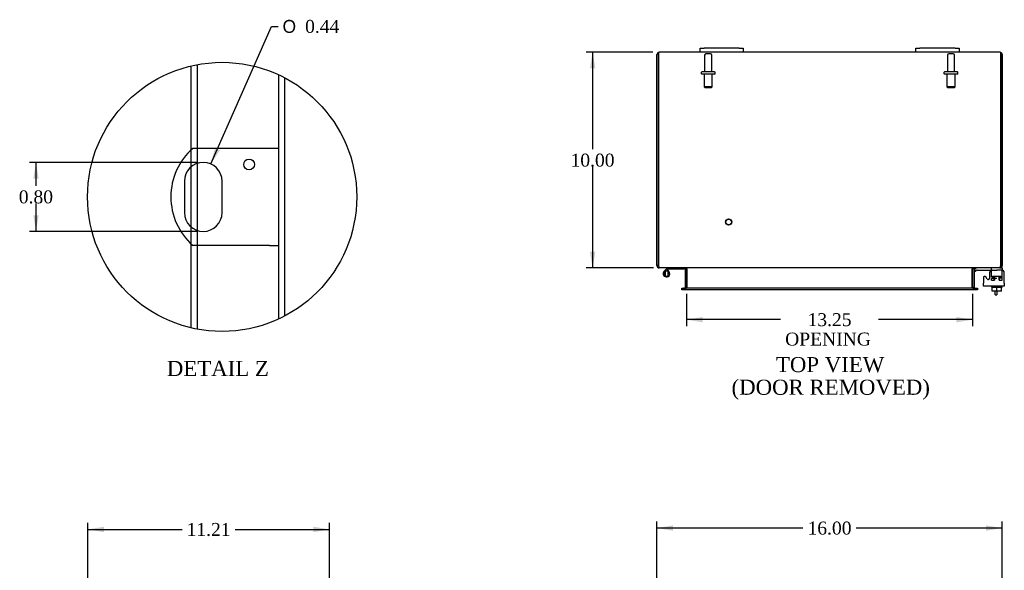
# Model space of a CAD drawing. Header units: inches. Extents: x 4 to 119, y 3 to 79.
# Tile 4 of 8: x 5 to 50, y 51 to 76. Entities that reach past the tile are written whole.
import ezdxf
from ezdxf.enums import TextEntityAlignment as Align

# ---------------------------------------------------------------- set-up
doc = ezdxf.new("R2010")
doc.units = ezdxf.units.IN
doc.header["$MEASUREMENT"] = 0
doc.layers.get('0').update_dxf_attribs({"linetype": 'CONTINUOUS'})
for name, color, linetype in [('COM40153-1', 7, 'CONTINUOUS'), ('COM42667', 7, 'CONTINUOUS'), ('COM42780', 7, 'CONTINUOUS'), ('COM48451', 7, 'CONTINUOUS'), ('DEFAULT', 7, 'CONTINUOUS'), ('FET07710', 7, 'CONTINUOUS'), ('HNG10620-16B', 7, 'CONTINUOUS'), ('HNG10620-16P', 7, 'CONTINUOUS'), ('SCC19011', 7, 'CONTINUOUS'), ('STD21878', 7, 'CONTINUOUS'), ('STD26094', 7, 'CONTINUOUS'), ('WAF25035', 7, 'CONTINUOUS')]:
    doc.layers.add(name, color=color, linetype=linetype)
doc.styles.add('SEACAD_SOLID_EDGE_ANSI1_SY', font='txt')
doc.styles.add('SEACAD_TIMES_NEW_ROMAN', font='times.ttf')

# ---------------------------------------------------------------- blocks, each defined once
blk = doc.blocks.new('GDIMGGROUP')
at = {"layer": 'DEFAULT', "linetype": 'Continuous'}
for points in [[(35.148, 52.951), (34.398, 52.826), (35.148, 52.701)], [(49.648, 52.951), (49.648, 52.701), (50.398, 52.826)]]:
    blk.add_hatch(color=136, dxfattribs=at).paths.add_polyline_path(points)
at = {"layer": 'DEFAULT', "color": 136, "linetype": 'Continuous'}
for p, q in [((34.398, 49.233), (34.398, 53.126)), ((50.398, 49.233), (50.398, 53.126)), ((41.165, 52.826), (34.398, 52.826)), ((50.398, 52.826), (43.632, 52.826))]:
    blk.add_line(p, q, dxfattribs=at)
at = {"layer": 'DEFAULT', "color": 136, "linetype": 'Continuous', "style": 'SEACAD_TIMES_NEW_ROMAN'}
blk.add_text('16.00', height=0.6, dxfattribs=at).set_placement((41.375, 53.126), align=Align.TOP_LEFT)
blk = doc.blocks.new('GDIMGGROUP4')
at = {"layer": 'DEFAULT', "linetype": 'Continuous'}
for points in [[(31.292, 74.133), (31.542, 74.133), (31.417, 74.883)], [(31.292, 65.633), (31.417, 64.883), (31.542, 65.633)]]:
    blk.add_hatch(color=136, dxfattribs=at).paths.add_polyline_path(points)
at = {"layer": 'DEFAULT', "color": 136, "linetype": 'Continuous'}
for p, q in [((34.206, 74.883), (31.117, 74.883)), ((31.417, 74.883), (31.417, 70.393)), ((31.417, 69.583), (31.417, 64.883)), ((34.232, 64.883), (31.117, 64.883))]:
    blk.add_line(p, q, dxfattribs=at)
at = {"layer": 'DEFAULT', "color": 136, "linetype": 'Continuous', "style": 'SEACAD_TIMES_NEW_ROMAN'}
blk.add_text('10.00', height=0.6, dxfattribs=at).set_placement((30.393, 70.183), align=Align.TOP_LEFT)
blk = doc.blocks.new('GDIMGGROUP5')
at = {"layer": 'DEFAULT', "linetype": 'Continuous'}
for points in [[(8.768, 52.888), (8.018, 52.763), (8.768, 52.638)], [(18.478, 52.888), (18.478, 52.638), (19.228, 52.763)]]:
    blk.add_hatch(color=136, dxfattribs=at).paths.add_polyline_path(points)
at = {"layer": 'DEFAULT', "color": 136, "linetype": 'Continuous'}
for p, q in [((8.018, 49.197), (8.018, 53.063)), ((19.228, 48.3), (19.228, 53.063)), ((8.018, 52.763), (12.39, 52.763)), ((14.857, 52.763), (19.228, 52.763))]:
    blk.add_line(p, q, dxfattribs=at)
at = {"layer": 'DEFAULT', "color": 136, "linetype": 'Continuous', "style": 'SEACAD_TIMES_NEW_ROMAN'}
blk.add_text('11.21', height=0.6, dxfattribs=at).set_placement((12.6, 53.063), align=Align.TOP_LEFT)
blk = doc.blocks.new('GDIMGGROUP18')
at = {"layer": 'DEFAULT', "linetype": 'Continuous'}
for points in [[(36.523, 62.362), (36.523, 62.612), (35.773, 62.487)], [(48.273, 62.362), (49.023, 62.487), (48.273, 62.612)]]:
    blk.add_hatch(color=136, dxfattribs=at).paths.add_polyline_path(points)
at = {"layer": 'DEFAULT', "color": 136, "linetype": 'Continuous'}
for p, q in [((35.773, 63.678), (35.773, 62.187)), ((49.023, 63.678), (49.023, 62.187)), ((40.127, 62.487), (35.773, 62.487)), ((49.023, 62.487), (44.67, 62.487))]:
    blk.add_line(p, q, dxfattribs=at)
at = {"layer": 'DEFAULT', "color": 136, "linetype": 'Continuous', "style": 'SEACAD_TIMES_NEW_ROMAN'}
for s, p in [('13.25', (41.375, 62.787)), ('OPENING ', (40.337, 61.887))]:
    blk.add_text(s, height=0.6, dxfattribs=at).set_placement(p, align=Align.TOP_LEFT)
blk = doc.blocks.new('GDIMGGROUP27')
at = {"layer": 'DEFAULT', "linetype": 'Continuous'}
for points in [[(5.497, 69.029), (5.747, 69.029), (5.622, 69.779)], [(5.497, 67.329), (5.622, 66.579), (5.747, 67.329)]]:
    blk.add_hatch(color=136, dxfattribs=at).paths.add_polyline_path(points)
at = {"layer": 'DEFAULT', "color": 136, "linetype": 'Continuous'}
for p, q in [((13.073, 69.779), (5.322, 69.779)), ((5.622, 69.779), (5.622, 68.689)), ((5.622, 67.879), (5.622, 66.579)), ((13.073, 66.579), (5.322, 66.579))]:
    blk.add_line(p, q, dxfattribs=at)
at = {"layer": 'DEFAULT', "color": 136, "linetype": 'Continuous', "style": 'SEACAD_TIMES_NEW_ROMAN'}
blk.add_text('0.80', height=0.6, dxfattribs=at).set_placement((4.826, 68.479), align=Align.TOP_LEFT)
blk = doc.blocks.new('GDIMGGROUP28')
at = {"layer": 'DEFAULT', "linetype": 'Continuous'}
blk.add_hatch(color=136, dxfattribs=at).paths.add_polyline_path([(13.914, 70.442), (13.725, 69.705), (14.142, 70.341)])
at = {"layer": 'DEFAULT', "color": 136, "linetype": 'Continuous'}
for p, q in [((13.725, 69.705), (16.539, 76.082)), ((16.539, 76.082), (16.839, 76.082))]:
    blk.add_line(p, q, dxfattribs=at)
for s, style, p in [('O', 'SEACAD_SOLID_EDGE_ANSI1_SY', (17.049, 76.382)), ('0.44', 'SEACAD_TIMES_NEW_ROMAN', (18.093, 76.382))]:
    blk.add_text(s, height=0.6, dxfattribs=dict(at, style=style)).set_placement(p, align=Align.TOP_LEFT)

msp = doc.modelspace()

# ---------------------------------------------------------------- linework, layer by layer
at = {"color": 7}
msp.add_circle((14.247, 68.179), 6.238, dxfattribs=at)
at = {"layer": 'COM40153-1', "color": 7}
for p, q in [((16.44, 70.429), (12.888, 70.429)), ((16.872, 70.429), (16.44, 70.429)), ((12.499, 68.905), (12.499, 67.453)), ((14.247, 67.453), (14.247, 68.905)), ((16.44, 65.929), (12.888, 65.929)), ((16.44, 65.929), (16.872, 65.929)), ((50.076, 63.633), (50.076, 63.812)), ((50.076, 63.633), (50.148, 63.633)), ((50.148, 63.812), (50.148, 63.633))]:
    msp.add_line(p, q, dxfattribs=at)
msp.add_circle((15.497, 69.681), 0.25, dxfattribs=at)
for centre, radius, start, end in [((14.872, 68.179), 3, 131.4096, 228.5904), ((13.373, 68.905), 0.874, 0, 180), ((13.373, 67.453), 0.874, 180, 0)]:
    msp.add_arc(centre, radius, start, end, dxfattribs=at)
at = {"layer": 'COM42667', "color": 7}
for p, q in [((49.524, 64.436), (49.524, 64.181)), ((49.697, 64.371), (49.634, 64.469)), ((49.808, 64.663), (49.808, 64.404)), ((50.494, 64.181), (50.494, 64.663)), ((49.524, 64.038), (49.524, 64.181)), ((50.494, 64.038), (49.524, 64.038)), ((50.494, 64.181), (50.494, 64.038))]:
    msp.add_line(p, q, dxfattribs=at)
for centre, radius, start, end in [((49.584, 64.436), 0.06, 32.8455, 180), ((49.748, 64.404), 0.06, 212.8455, 0), ((49.933, 64.663), 0.125, 90, 180), ((50.369, 64.663), 0.125, 0, 90)]:
    msp.add_arc(centre, radius, start, end, dxfattribs=at)
at = {"layer": 'COM42780', "color": 7}
for p, q in [((49.095, 64.791), (49.146, 64.841)), ((49.095, 64.791), (49.162, 64.724)), ((49.895, 64.743), (49.895, 64.868)), ((50.29, 64.883), (50.395, 64.883)), ((50.395, 64.883), (50.395, 64.788)), ((49.162, 64.724), (49.213, 64.774)), ((49.247, 64.788), (50.145, 64.788)), ((49.28, 64.789), (49.28, 64.788)), ((49.28, 64.789), (49.34, 64.789)), ((49.34, 64.789), (49.34, 64.788)), ((49.34, 64.789), (49.368, 64.789)), ((49.368, 64.789), (49.368, 64.788)), ((49.368, 64.789), (49.53, 64.789)), ((49.481, 64.789), (49.481, 64.788)), ((49.53, 64.789), (49.53, 64.788)), ((49.895, 64.406), (50.145, 64.406)), ((49.895, 64.311), (49.895, 64.397)), ((49.95, 64.501), (50.34, 64.501)), ((49.95, 64.501), (49.95, 64.406)), ((50.02, 64.311), (50.02, 64.501)), ((50.039, 64.501), (50.039, 64.311)), ((50.395, 64.788), (50.145, 64.788)), ((50.252, 64.311), (50.252, 64.501)), ((50.27, 64.311), (50.27, 64.501)), ((50.31, 64.406), (50.34, 64.406)), ((50.34, 64.406), (50.34, 64.501)), ((50.395, 64.741), (50.395, 64.788)), ((50.395, 64.785), (50.395, 64.788)), ((50.395, 64.452), (50.395, 64.741)), ((50.395, 64.311), (50.395, 64.452)), ((49.895, 64.311), (50.039, 64.311)), ((50.252, 64.311), (50.395, 64.311))]:
    msp.add_line(p, q, dxfattribs=at)
for radius in [0.143, 0.048]:
    msp.add_arc((49.247, 64.74), radius, 90, 135, dxfattribs=at)
msp.add_ellipse((49.645, 63.783), major_axis=(0, 14.322), ratio=0.017455, start_param=-1.524085, end_param=-1.503851, dxfattribs=at)
msp.add_open_spline([(49.892, 64.78), (49.892, 64.782), (49.891, 64.783), (49.89, 64.787), (49.888, 64.788), (49.886, 64.788)], degree=3, knots=[0.6179659, 0.6179659, 0.6179659, 0.6179659, 0.75, 0.75, 1, 1, 1, 1], dxfattribs=at)
at = {"layer": 'COM48451', "color": 7}
for p, q in [((34.47, 74.775), (34.47, 74.877)), ((34.47, 74.877), (34.47, 74.775)), ((36.398, 74.883), (34.506, 74.883)), ((46.398, 74.883), (38.398, 74.883)), ((50.29, 74.883), (48.398, 74.883)), ((50.326, 74.775), (50.326, 74.877)), ((50.326, 74.877), (50.326, 74.775)), ((34.398, 64.991), (34.398, 74.775)), ((34.47, 74.775), (34.47, 64.991)), ((34.47, 64.991), (34.47, 74.775)), ((50.326, 64.991), (50.326, 74.775)), ((50.326, 74.775), (50.326, 64.991)), ((50.398, 74.775), (50.398, 64.991)), ((12.82, 70.368), (12.82, 74.252)), ((13.108, 70.429), (13.108, 74.313)), ((16.872, 62.52), (16.872, 73.838)), ((17.16, 62.663), (17.16, 73.695)), ((12.82, 69.583), (12.82, 70.368)), ((13.108, 69.738), (13.108, 70.429)), ((12.82, 66.776), (12.82, 69.583)), ((13.108, 66.62), (13.108, 69.738)), ((12.82, 65.991), (12.82, 66.776)), ((13.108, 65.929), (13.108, 66.62)), ((12.82, 62.106), (12.82, 65.991)), ((13.108, 62.046), (13.108, 65.929)), ((34.47, 64.991), (34.398, 64.991)), ((34.506, 64.907), (34.506, 64.883)), ((34.53, 64.883), (34.506, 64.883)), ((50.264, 64.883), (34.532, 64.883)), ((35.701, 64.847), (35.701, 63.978)), ((35.701, 64.847), (35.773, 64.847)), ((35.773, 64.847), (35.773, 63.978)), ((35.787, 64.847), (35.787, 63.978)), ((49.01, 63.978), (49.01, 64.847)), ((49.095, 64.847), (49.023, 64.847)), ((49.023, 64.847), (49.023, 63.978)), ((49.095, 64.847), (49.095, 63.978)), ((50.29, 64.883), (50.266, 64.883)), ((50.29, 64.907), (50.29, 64.883)), ((50.326, 64.991), (50.398, 64.991)), ((35.543, 63.87), (35.543, 63.942)), ((35.543, 63.942), (35.619, 63.942)), ((35.627, 63.942), (35.619, 63.942)), ((35.627, 63.942), (35.672, 63.942)), ((35.627, 63.942), (35.627, 63.87)), ((49.125, 63.942), (35.672, 63.942)), ((35.701, 63.978), (35.773, 63.978)), ((49.095, 63.978), (49.023, 63.978)), ((49.125, 63.942), (49.17, 63.942)), ((49.17, 63.942), (49.177, 63.942)), ((49.17, 63.87), (49.17, 63.942)), ((49.177, 63.942), (49.253, 63.942)), ((49.253, 63.942), (49.253, 63.87)), ((35.619, 63.87), (35.543, 63.87)), ((35.627, 63.87), (35.619, 63.87)), ((35.672, 63.87), (35.627, 63.87)), ((49.125, 63.87), (35.672, 63.87)), ((49.17, 63.87), (49.125, 63.87)), ((49.17, 63.87), (49.177, 63.87)), ((49.253, 63.87), (49.177, 63.87))]:
    msp.add_line(p, q, dxfattribs=at)
for centre, radius, start, end in [((34.506, 74.775), 0.108, 109.4712, 180), ((34.506, 74.775), 0.108, 90, 109.4712), ((50.29, 74.775), 0.108, 70.5288, 90), ((50.29, 74.775), 0.108, 0, 70.5288), ((34.506, 64.991), 0.108, 180, 270), ((34.506, 64.991), 0.036, 180, 218.7233), ((35.665, 64.847), 0.036, 0, 90), ((35.665, 64.847), 0.108, 0, 10.3965), ((49.131, 64.847), 0.108, 169.6031, 180), ((49.131, 64.847), 0.036, 90, 180), ((50.29, 64.991), 0.108, 270, 360), ((50.29, 64.991), 0.036, 321.2767, 360), ((35.665, 63.978), 0.036, 270, 0), ((35.665, 63.978), 0.108, 349.6015, 0), ((49.131, 63.978), 0.108, 180, 190.3994), ((49.131, 63.978), 0.036, 180, 270)]:
    msp.add_arc(centre, radius, start, end, dxfattribs=at)
for centre, start_param, end_param in [((34.506, 74.775), 3.141593, 3.48143), ((50.29, 74.775), 2.801756, 3.141593)]:
    msp.add_ellipse(centre, major_axis=(0, -0.108), ratio=0.997813, start_param=start_param, end_param=end_param, dxfattribs=at)
for points, knots in [([(34.532, 64.883), (34.527, 64.883), (34.522, 64.886), (34.511, 64.897), (34.506, 64.905), (34.496, 64.925), (34.491, 64.937), (34.481, 64.963), (34.475, 64.977), (34.47, 64.991)], [0, 0, 0, 0, 0.25, 0.25, 0.5, 0.5, 0.75, 0.75, 1, 1, 1, 1]), ([(35.787, 64.847), (35.787, 64.849), (35.786, 64.851), (35.785, 64.854), (35.783, 64.856), (35.779, 64.861), (35.776, 64.863), (35.768, 64.868), (35.763, 64.87), (35.754, 64.873), (35.749, 64.875), (35.735, 64.879), (35.724, 64.88), (35.704, 64.883), (35.694, 64.883), (35.683, 64.883)], [0, 0, 0, 0, 0.0625, 0.0625, 0.125, 0.125, 0.25, 0.25, 0.375, 0.375, 0.5, 0.5, 0.75, 0.75, 1, 1, 1, 1]), ([(49.113, 64.883), (49.103, 64.883), (49.093, 64.883), (49.072, 64.88), (49.062, 64.879), (49.047, 64.875), (49.042, 64.873), (49.033, 64.87), (49.029, 64.868), (49.021, 64.863), (49.017, 64.861), (49.013, 64.856), (49.012, 64.854), (49.01, 64.851), (49.01, 64.849), (49.01, 64.847)], [0, 0, 0, 0, 0.25, 0.25, 0.5, 0.5, 0.625, 0.625, 0.75, 0.75, 0.875, 0.875, 0.9375, 0.9375, 1, 1, 1, 1]), ([(50.326, 64.991), (50.321, 64.977), (50.316, 64.963), (50.306, 64.937), (50.3, 64.925), (50.29, 64.905), (50.285, 64.897), (50.275, 64.886), (50.27, 64.883), (50.264, 64.883)], [0, 0, 0, 0, 0.25, 0.25, 0.5, 0.5, 0.75, 0.75, 1, 1, 1, 1]), ([(35.683, 63.942), (35.694, 63.942), (35.704, 63.943), (35.724, 63.945), (35.735, 63.947), (35.749, 63.95), (35.754, 63.952), (35.763, 63.955), (35.768, 63.957), (35.776, 63.962), (35.779, 63.964), (35.783, 63.969), (35.785, 63.971), (35.786, 63.974), (35.786, 63.976), (35.787, 63.978)], [0, 0, 0, 0, 0.25, 0.25, 0.5, 0.5, 0.625, 0.625, 0.75, 0.75, 0.875, 0.875, 0.9375, 0.9375, 1, 1, 1, 1]), ([(49.01, 63.978), (49.01, 63.976), (49.01, 63.974), (49.012, 63.971), (49.013, 63.969), (49.017, 63.964), (49.021, 63.962), (49.029, 63.957), (49.033, 63.955), (49.042, 63.952), (49.047, 63.95), (49.062, 63.947), (49.072, 63.945), (49.093, 63.943), (49.103, 63.942), (49.113, 63.942)], [0, 0, 0, 0, 0.0625, 0.0625, 0.125, 0.125, 0.25, 0.25, 0.375, 0.375, 0.5, 0.5, 0.75, 0.75, 1, 1, 1, 1])]:
    msp.add_open_spline(points, degree=3, knots=knots, dxfattribs=at)
at = {"layer": 'FET07710', "color": 7}
for p, q in [((36.398, 75.07), (36.586, 75.07)), ((36.398, 74.883), (36.398, 75.07)), ((36.586, 74.883), (36.398, 74.883)), ((38.211, 75.07), (36.586, 75.07)), ((38.211, 74.883), (36.586, 74.883)), ((38.211, 75.07), (38.398, 75.07)), ((38.398, 74.883), (38.211, 74.883)), ((38.398, 75.07), (38.398, 74.883)), ((46.398, 75.07), (46.586, 75.07)), ((46.398, 74.883), (46.398, 75.07)), ((46.586, 74.883), (46.398, 74.883)), ((48.211, 75.07), (46.586, 75.07)), ((48.211, 74.883), (46.586, 74.883)), ((48.211, 75.07), (48.398, 75.07)), ((48.398, 74.883), (48.211, 74.883)), ((48.398, 75.07), (48.398, 74.883))]:
    msp.add_line(p, q, dxfattribs=at)
at = {"layer": 'HNG10620-16B', "color": 7}
for p, q in [((34.837, 64.839), (34.729, 64.731)), ((34.88, 64.797), (34.82, 64.737)), ((34.855, 64.857), (34.837, 64.839)), ((34.837, 64.839), (34.88, 64.797)), ((34.897, 64.815), (34.88, 64.797)), ((35.653, 64.823), (34.918, 64.823)), ((35.653, 64.883), (35.653, 64.823)), ((34.883, 64.769), (34.873, 64.737))]:
    msp.add_line(p, q, dxfattribs=at)
for centre, radius, start, end in [((34.918, 64.794), 0.089, 90, 135), ((34.918, 64.794), 0.029, 90, 135), ((34.837, 64.622), 0.154, 135, 72.8181)]:
    msp.add_arc(centre, radius, start, end, dxfattribs=at)
at = {"layer": 'HNG10620-16P', "color": 7}
for p, q in [((34.772, 64.737), (34.772, 64.507)), ((34.902, 64.737), (34.772, 64.737)), ((34.772, 64.507), (34.902, 64.507)), ((34.902, 64.737), (34.902, 64.507))]:
    msp.add_line(p, q, dxfattribs=at)
for centre, start, end in [((35.006, 64.617), 152.9012, 179.0261), ((35.006, 64.626), 180.9722, 207.1004), ((34.669, 64.617), 0.9722, 27.1006), ((34.669, 64.626), 332.9006, 359.0262)]:
    msp.add_arc(centre, 0.262, start, end, dxfattribs=at)
at = {"layer": 'SCC19011', "color": 7}
for p, q in [((49.93, 63.812), (49.93, 63.993)), ((50.145, 63.812), (50.145, 63.993)), ((50.36, 63.812), (50.36, 63.993)), ((50.145, 63.812), (49.93, 63.812)), ((50.36, 63.812), (50.145, 63.812))]:
    msp.add_line(p, q, dxfattribs=at)
at = {"layer": 'STD21878', "color": 7}
for radius in [0.141, 0.125]:
    msp.add_circle((37.72, 67.015), radius, dxfattribs=at)
at = {"layer": 'STD26094', "color": 7}
for p, q in [((36.608, 74.751), (36.608, 73.974)), ((36.878, 74.811), (36.668, 74.811)), ((36.938, 73.974), (36.938, 74.751)), ((47.858, 74.751), (47.858, 73.974)), ((48.128, 74.811), (47.918, 74.811)), ((48.188, 73.974), (48.188, 74.751)), ((36.448, 73.944), (36.448, 73.904)), ((37.068, 73.974), (36.478, 73.974)), ((37.098, 73.904), (37.098, 73.944)), ((47.698, 73.944), (47.698, 73.904)), ((48.318, 73.974), (47.728, 73.974)), ((48.348, 73.904), (48.348, 73.944)), ((37.068, 73.874), (36.478, 73.874)), ((36.586, 73.874), (36.586, 73.287)), ((36.961, 73.287), (36.961, 73.874)), ((48.318, 73.874), (47.728, 73.874)), ((47.836, 73.874), (47.836, 73.287)), ((48.211, 73.287), (48.211, 73.874)), ((36.961, 73.287), (36.586, 73.287)), ((36.586, 73.287), (36.623, 73.249)), ((36.623, 73.249), (36.923, 73.249)), ((36.923, 73.249), (36.961, 73.287)), ((48.211, 73.287), (47.836, 73.287)), ((47.836, 73.287), (47.873, 73.249)), ((47.873, 73.249), (48.173, 73.249)), ((48.173, 73.249), (48.211, 73.287))]:
    msp.add_line(p, q, dxfattribs=at)
for centre, radius, start, end in [((36.668, 74.751), 0.06, 90, 180), ((36.878, 74.751), 0.06, 0, 90), ((47.918, 74.751), 0.06, 90, 180), ((48.128, 74.751), 0.06, 0, 90), ((36.478, 73.944), 0.03, 90, 180), ((37.068, 73.944), 0.03, 0, 90), ((47.728, 73.944), 0.03, 90, 180), ((48.318, 73.944), 0.03, 0, 90), ((36.478, 73.904), 0.03, 180, 270), ((37.068, 73.904), 0.03, 270, 0), ((47.728, 73.904), 0.03, 180, 270), ((48.318, 73.904), 0.03, 270, 0)]:
    msp.add_arc(centre, radius, start, end, dxfattribs=at)
at = {"layer": 'WAF25035', "color": 7}
for p, q in [((49.895, 64.038), (49.895, 63.993)), ((49.895, 63.993), (50.395, 63.993)), ((50.395, 63.993), (50.395, 64.038))]:
    msp.add_line(p, q, dxfattribs=at)

# ---------------------------------------------------------------- block references
at = {"layer": 'DEFAULT', "color": 7}
for name in ['GDIMGGROUP28', 'GDIMGGROUP4', 'GDIMGGROUP27', 'GDIMGGROUP18', 'GDIMGGROUP5', 'GDIMGGROUP']:
    msp.add_blockref(name, (0, 0), dxfattribs=at)

# ---------------------------------------------------------------- texts
at = {"layer": 'DEFAULT', "color": 7, "style": 'SEACAD_TIMES_NEW_ROMAN'}
for s, p in [('TOP VIEW', (39.912, 60.754)), ('DETAIL Z', (11.687, 60.575)), ('(DOOR REMOVED)', (37.855, 59.704))]:
    msp.add_text(s, height=0.7, dxfattribs=at).set_placement(p, align=Align.TOP_LEFT)

doc.saveas('drawing.dxf')
